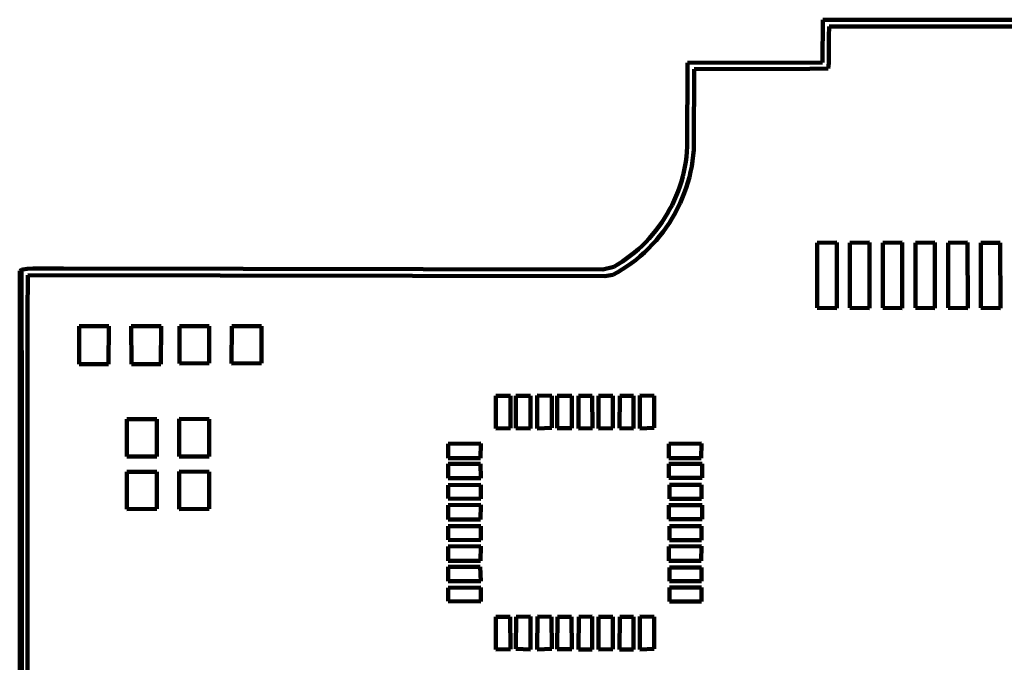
# Model space of a CAD drawing. Header units: millimetres. Extents: x 0 to 12.8, y 0 to 16.3.
# Tile 7 of 8: x 0 to 6.3, y 12.2 to 16.3. Entities that reach past the tile are written whole.
import ezdxf

# ---------------------------------------------------------------- set-up
doc = ezdxf.new("R2010")
doc.units = ezdxf.units.MM
for name, color, linetype, lineweight in [('color#00000060', 7, 'CONTINUOUS', 100), ('color#000000fe', 7, 'CONTINUOUS', 100), ('color#000000ff', 7, 'CONTINUOUS', 100)]:
    doc.layers.add(name, color=color, linetype=linetype, lineweight=lineweight)

msp = doc.modelspace()

# ---------------------------------------------------------------- linework, layer by layer
at = {"layer": 'color#00000060'}
for p, q in [((0, 14.6943), (0.011, 14.7016)), ((0, 9.6217), (0, 14.6943)), ((0.011, 14.7016), (0.014, 13.6805)), ((0.014, 13.6805), (0.0117, 9.6208))]:
    msp.add_line(p, q, dxfattribs=at)
at = {"layer": 'color#000000fe'}
for p, q in [((5.1069, 16.019), (5.1087, 16.2917)), ((5.1087, 16.2917), (7.7655, 16.2917)), ((5.15, 16.249), (5.148, 16.1844)), ((7.7246, 16.249), (5.15, 16.249)), ((5.148, 16.1844), (5.1475, 16.0182)), ((4.2465, 15.4849), (4.2492, 16.0173)), ((4.2492, 16.0173), (5.1069, 16.019)), ((4.2903, 15.9767), (4.2893, 15.4996)), ((5.0256, 15.9789), (4.2903, 15.9767)), ((5.1432, 15.9816), (5.0256, 15.9789)), ((5.1475, 16.0182), (5.1432, 15.9816)), ((4.2447, 15.4526), (4.2465, 15.4849)), ((4.2893, 15.4996), (4.2878, 15.4643)), ((4.2375, 15.3885), (4.2417, 15.4205)), ((4.2417, 15.4205), (4.2447, 15.4526)), ((4.2848, 15.4291), (4.2806, 15.394)), ((4.2878, 15.4643), (4.2848, 15.4291)), ((4.2256, 15.3251), (4.2321, 15.3567)), ((4.2321, 15.3567), (4.2375, 15.3885)), ((4.275, 15.3591), (4.2681, 15.3245)), ((4.2806, 15.394), (4.275, 15.3591)), ((4.2092, 15.2629), (4.218, 15.2939)), ((4.218, 15.2939), (4.2256, 15.3251)), ((4.2599, 15.2902), (4.2505, 15.2562)), ((4.2681, 15.3245), (4.2599, 15.2902)), ((4.1885, 15.2019), (4.1994, 15.2322)), ((4.1994, 15.2322), (4.2092, 15.2629)), ((4.2398, 15.2226), (4.228, 15.1894)), ((4.2505, 15.2562), (4.2398, 15.2226)), ((4.1636, 15.1425), (4.1765, 15.172)), ((4.1765, 15.172), (4.1885, 15.2019)), ((4.228, 15.1894), (4.2149, 15.1566)), ((4.1346, 15.0849), (4.1496, 15.1134)), ((4.1496, 15.1134), (4.1636, 15.1425)), ((4.2007, 15.1243), (4.1853, 15.0925)), ((4.2149, 15.1566), (4.2007, 15.1243)), ((4.1019, 15.0294), (4.1187, 15.0568)), ((4.1187, 15.0568), (4.1346, 15.0849)), ((4.1689, 15.0613), (4.1513, 15.0306)), ((4.1853, 15.0925), (4.1689, 15.0613)), ((4.0459, 14.9505), (4.0654, 14.9762)), ((4.0654, 14.9762), (4.0841, 15.0025)), ((4.0841, 15.0025), (4.1019, 15.0294)), ((4.113, 14.9713), (4.0924, 14.9428)), ((4.1327, 15.0007), (4.113, 14.9713)), ((4.1513, 15.0306), (4.1327, 15.0007)), ((4.0042, 14.9013), (4.0255, 14.9256)), ((4.0255, 14.9256), (4.0459, 14.9505)), ((4.0707, 14.9149), (4.048, 14.8879)), ((4.0924, 14.9428), (4.0707, 14.9149)), ((3.9357, 14.8332), (3.9594, 14.8551)), ((3.9594, 14.8551), (3.9822, 14.8778)), ((3.9822, 14.8778), (4.0042, 14.9013)), ((4.0244, 14.8617), (3.9999, 14.8363)), ((4.048, 14.8879), (4.0244, 14.8617)), ((3.8605, 14.7725), (3.8863, 14.7918)), ((3.8863, 14.7918), (3.9114, 14.8121)), ((3.9114, 14.8121), (3.9357, 14.8332)), ((3.9481, 14.7884), (3.921, 14.766)), ((3.9745, 14.8119), (3.9481, 14.7884)), ((3.9999, 14.8363), (3.9745, 14.8119)), ((3.7089, 14.7029), (3.779, 14.7203)), ((3.779, 14.7203), (3.8068, 14.7367)), ((3.8068, 14.7367), (3.834, 14.7542)), ((3.834, 14.7542), (3.8605, 14.7725)), ((3.8642, 14.7242), (3.8346, 14.7049)), ((3.893, 14.7445), (3.8642, 14.7242)), ((3.921, 14.766), (3.893, 14.7445)), ((0.011, 14.7016), (0.0201, 14.7034)), ((0.014, 13.6805), (0.011, 14.7016)), ((0.0201, 14.7034), (0.0474, 14.7077)), ((0.0474, 14.7077), (0.084, 14.7109)), ((0.052, 14.6681), (0.0506, 14.4167)), ((3.7226, 14.6611), (0.052, 14.6681)), ((0.084, 14.7109), (0.2777, 14.7097)), ((0.2777, 14.7097), (3.7089, 14.7029)), ((3.7731, 14.6698), (3.7226, 14.6611)), ((3.8042, 14.6868), (3.7731, 14.6698)), ((3.8346, 14.7049), (3.8042, 14.6868)), ((0.0506, 14.4167), (0.0503, 9.8334)), ((0.0117, 9.6208), (0.014, 13.6805))]:
    msp.add_line(p, q, dxfattribs=at)
at = {"layer": 'color#000000ff'}
for p, q in [((5.0736, 14.4601), (5.0738, 14.8726)), ((5.0738, 14.8726), (5.198, 14.8743)), ((5.198, 14.8743), (5.1984, 14.4581)), ((5.2817, 14.46), (5.2819, 14.8727)), ((5.2819, 14.8727), (5.4061, 14.8743)), ((5.4061, 14.8743), (5.4064, 14.4581)), ((5.4898, 14.4598), (5.49, 14.8728)), ((5.49, 14.8728), (5.6141, 14.8743)), ((5.6141, 14.8743), (5.6144, 14.4581)), ((5.6979, 14.4597), (5.6981, 14.8729)), ((5.6981, 14.8729), (5.8221, 14.8742)), ((5.8221, 14.8742), (5.8224, 14.4581)), ((5.9059, 14.4594), (5.9062, 14.873)), ((5.9062, 14.873), (6.0302, 14.8742)), ((6.0302, 14.8742), (6.0305, 14.4581)), ((6.114, 14.4593), (6.1143, 14.8732)), ((6.1143, 14.8732), (6.2381, 14.8741)), ((6.2381, 14.8741), (6.2384, 14.4582)), ((5.1984, 14.4581), (5.0736, 14.4601)), ((5.4064, 14.4581), (5.2817, 14.46)), ((5.6144, 14.4581), (5.4898, 14.4598)), ((5.8224, 14.4581), (5.6979, 14.4597)), ((6.0305, 14.4581), (5.9059, 14.4594)), ((6.2384, 14.4582), (6.114, 14.4593)), ((0.3779, 14.344), (0.5663, 14.3439)), ((0.3783, 14.1021), (0.3779, 14.344)), ((0.5663, 14.3439), (0.5659, 14.1021)), ((0.7101, 14.344), (0.8993, 14.3437)), ((0.7109, 14.102), (0.7101, 14.344)), ((0.8993, 14.3437), (0.8987, 14.1022)), ((1.0156, 14.107), (1.0162, 14.3443)), ((1.0162, 14.3443), (1.2051, 14.344)), ((1.2051, 14.344), (1.2058, 14.1077)), ((1.3479, 14.1066), (1.3487, 14.3444)), ((1.3487, 14.3444), (1.538, 14.3439)), ((1.538, 14.3439), (1.5385, 14.1082)), ((0.5659, 14.1021), (0.3783, 14.1021)), ((0.8987, 14.1022), (0.7109, 14.102)), ((1.2058, 14.1077), (1.0156, 14.107)), ((1.5385, 14.1082), (1.3479, 14.1066)), ((3.0289, 13.6937), (3.0293, 13.9011)), ((3.0293, 13.9011), (3.1214, 13.9002)), ((3.1214, 13.9002), (3.1215, 13.6953)), ((3.1569, 13.6959), (3.1571, 13.8998)), ((3.1571, 13.8998), (3.2491, 13.9015)), ((3.2491, 13.9015), (3.2497, 13.6933)), ((3.2918, 13.6932), (3.2924, 13.9016)), ((3.2924, 13.9016), (3.3843, 13.8997)), ((3.3843, 13.8997), (3.3845, 13.6961)), ((3.4198, 13.6949), (3.4199, 13.9003)), ((3.4199, 13.9003), (3.5115, 13.901)), ((3.5115, 13.901), (3.5117, 13.6942)), ((3.5539, 13.6938), (3.5545, 13.9009)), ((3.5545, 13.9009), (3.6423, 13.9011)), ((3.6423, 13.9011), (3.643, 13.6939)), ((3.6816, 13.6937), (3.6821, 13.9011)), ((3.6821, 13.9011), (3.7741, 13.9002)), ((3.7741, 13.9002), (3.7742, 13.6954)), ((3.8163, 13.6939), (3.8169, 13.901)), ((3.8169, 13.901), (3.9049, 13.901)), ((3.9049, 13.901), (3.9055, 13.6938)), ((3.9444, 13.6932), (3.9451, 13.9016)), ((3.9451, 13.9016), (4.037, 13.8997)), ((4.037, 13.8997), (4.0372, 13.6961)), ((0.6822, 13.5151), (0.6823, 13.753)), ((0.6823, 13.753), (0.8722, 13.7523)), ((0.8722, 13.7523), (0.8721, 13.5154)), ((1.0147, 13.7533), (1.205, 13.7519)), ((1.0148, 13.5149), (1.0147, 13.7533)), ((1.205, 13.7519), (1.2049, 13.5156)), ((3.1215, 13.6953), (3.0289, 13.6937)), ((3.2497, 13.6933), (3.1569, 13.6959)), ((3.3845, 13.6961), (3.2918, 13.6932)), ((3.5117, 13.6942), (3.4198, 13.6949)), ((3.643, 13.6939), (3.5539, 13.6938)), ((3.7742, 13.6954), (3.6816, 13.6937)), ((3.9055, 13.6938), (3.8163, 13.6939)), ((4.0372, 13.6961), (3.9444, 13.6932)), ((2.7252, 13.596), (2.9342, 13.597)), ((2.7264, 13.5048), (2.7252, 13.596)), ((2.9342, 13.597), (2.9305, 13.5046)), ((4.1294, 13.5952), (4.3383, 13.5971)), ((4.1303, 13.5051), (4.1294, 13.5952)), ((4.3383, 13.5971), (4.3349, 13.5044)), ((0.8721, 13.5154), (0.6822, 13.5151)), ((1.2049, 13.5156), (1.0148, 13.5149)), ((2.7256, 13.3779), (2.726, 13.4685)), ((2.726, 13.4685), (2.9322, 13.469)), ((2.9305, 13.5046), (2.7264, 13.5048)), ((2.9322, 13.469), (2.9331, 13.3772)), ((4.1297, 13.3782), (4.1299, 13.4681)), ((4.1299, 13.4681), (4.3411, 13.468)), ((4.3349, 13.5044), (4.1303, 13.5051)), ((4.3411, 13.468), (4.3413, 13.3785)), ((0.6822, 13.1809), (0.6824, 13.4181)), ((0.6824, 13.4181), (0.8719, 13.4175)), ((0.8719, 13.4175), (0.8721, 13.1814)), ((1.0146, 13.1806), (1.0147, 13.4184)), ((1.0147, 13.4184), (1.2048, 13.4171)), ((1.2048, 13.4171), (1.205, 13.1818)), ((2.9331, 13.3772), (2.7256, 13.3779)), ((4.3413, 13.3785), (4.1297, 13.3782)), ((2.7253, 13.2476), (2.7257, 13.3331)), ((2.7257, 13.3331), (2.9334, 13.3348)), ((2.9334, 13.3348), (2.9334, 13.2461)), ((4.1328, 13.2459), (4.133, 13.3347)), ((4.133, 13.3347), (4.3378, 13.3347)), ((4.3378, 13.3347), (4.338, 13.246)), ((2.9334, 13.2461), (2.7253, 13.2476)), ((4.338, 13.246), (4.1328, 13.2459)), ((0.8721, 13.1814), (0.6822, 13.1809)), ((1.205, 13.1818), (1.0146, 13.1806)), ((2.7255, 13.2063), (2.9337, 13.2073)), ((2.7261, 13.1151), (2.7255, 13.2063)), ((2.9337, 13.2073), (2.9318, 13.1147)), ((4.1296, 13.2058), (4.3413, 13.2055)), ((4.1301, 13.1154), (4.1296, 13.2058)), ((4.3413, 13.2055), (4.341, 13.1156)), ((2.9318, 13.1147), (2.7261, 13.1151)), ((4.341, 13.1156), (4.1301, 13.1154)), ((2.7255, 13.071), (2.9335, 13.0723)), ((2.7256, 12.9849), (2.7255, 13.071)), ((2.9335, 13.0723), (2.9335, 12.9835)), ((4.1328, 12.9835), (4.1329, 13.0726)), ((4.1329, 13.0726), (4.3376, 13.0725)), ((4.3376, 13.0725), (4.3377, 12.9834)), ((2.9335, 12.9835), (2.7256, 12.9849)), ((4.3377, 12.9834), (4.1328, 12.9835)), ((2.7252, 12.9432), (2.9342, 12.9443)), ((2.7265, 12.8521), (2.7252, 12.9432)), ((2.9342, 12.9443), (2.9304, 12.852)), ((4.1294, 12.9426), (4.3383, 12.9444)), ((4.1303, 12.8524), (4.1294, 12.9426)), ((4.3383, 12.9444), (4.3348, 12.8518)), ((2.9304, 12.852), (2.7265, 12.8521)), ((4.3348, 12.8518), (4.1303, 12.8524)), ((2.7253, 12.723), (2.7265, 12.814)), ((2.7265, 12.814), (2.93, 12.8141)), ((2.93, 12.8141), (2.9341, 12.7215)), ((4.1329, 12.8101), (4.338, 12.8099)), ((4.1329, 12.7215), (4.1329, 12.8101)), ((4.338, 12.8099), (4.3378, 12.7216)), ((2.9341, 12.7215), (2.7253, 12.723)), ((4.3378, 12.7216), (4.1329, 12.7215)), ((2.7253, 12.5949), (2.7257, 12.6805)), ((2.7257, 12.6805), (2.9334, 12.6821)), ((2.9334, 12.6821), (2.9333, 12.5935)), ((4.1328, 12.5932), (4.1329, 12.682)), ((4.1329, 12.682), (4.3378, 12.682)), ((4.3378, 12.682), (4.3379, 12.5934)), ((2.9333, 12.5935), (2.7253, 12.5949)), ((4.3379, 12.5934), (4.1328, 12.5932)), ((3.0289, 12.2884), (3.0299, 12.4965)), ((3.0299, 12.4965), (3.1211, 12.496)), ((3.1211, 12.496), (3.1215, 12.2902)), ((3.157, 12.2911), (3.1573, 12.4957)), ((3.1573, 12.4957), (3.2485, 12.4967)), ((3.2485, 12.4967), (3.2496, 12.288)), ((3.2918, 12.288), (3.293, 12.4969)), ((3.293, 12.4969), (3.3841, 12.4956)), ((3.3841, 12.4956), (3.3843, 12.2914)), ((3.4198, 12.2898), (3.4204, 12.4962)), ((3.4204, 12.4962), (3.511, 12.4964)), ((3.511, 12.4964), (3.5117, 12.2889)), ((3.5541, 12.2886), (3.5559, 12.4963)), ((3.5559, 12.4963), (3.6412, 12.4968)), ((3.6412, 12.4968), (3.6428, 12.2887)), ((3.6816, 12.2884), (3.6826, 12.4965)), ((3.6826, 12.4965), (3.7738, 12.496)), ((3.7738, 12.496), (3.7742, 12.2903)), ((3.8165, 12.2886), (3.818, 12.4965)), ((3.818, 12.4965), (3.9039, 12.4965)), ((3.9039, 12.4965), (3.9054, 12.2886)), ((3.9446, 12.2879), (3.9458, 12.4969)), ((3.9458, 12.4969), (4.0367, 12.4956)), ((4.0367, 12.4956), (4.0369, 12.2917)), ((3.1215, 12.2902), (3.0289, 12.2884)), ((3.2496, 12.288), (3.157, 12.2911)), ((3.3843, 12.2914), (3.2918, 12.288)), ((3.5117, 12.2889), (3.4198, 12.2898)), ((3.6428, 12.2887), (3.5541, 12.2886)), ((3.7742, 12.2903), (3.6816, 12.2884)), ((3.9054, 12.2886), (3.8165, 12.2886)), ((4.0369, 12.2917), (3.9446, 12.2879))]:
    msp.add_line(p, q, dxfattribs=at)

doc.saveas('drawing.dxf')
